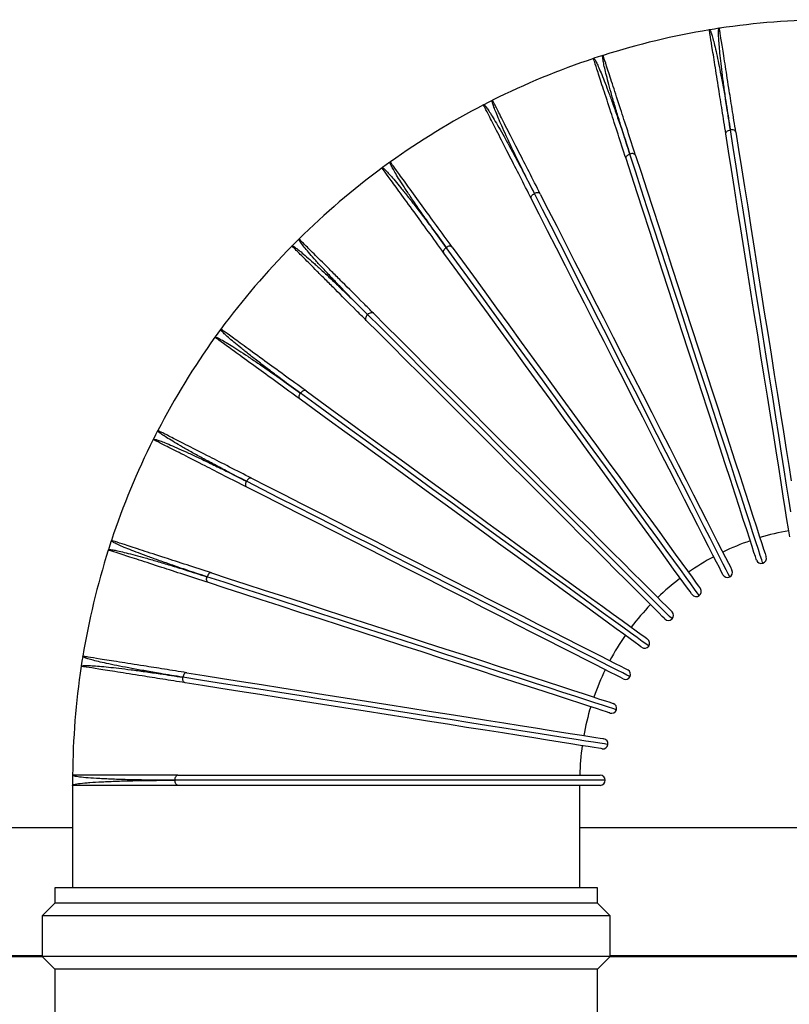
# Model space of a CAD drawing. Header units: millimetres. Extents: x -2387 to -1538, y -2875 to -899.
# Tile 5 of 8: x -2058 to -1907, y -1308 to -1114. Entities that reach past the tile are written whole.
import ezdxf

# ---------------------------------------------------------------- set-up
doc = ezdxf.new("R2010")
doc.units = ezdxf.units.MM

msp = doc.modelspace()

# ---------------------------------------------------------------- linework, layer by layer
at = {"color": 7, "linetype": 'Continuous', "lineweight": 30}
for p, q in [((-1921.46, -1115.92), (-1922.36, -1116.07)), ((-1920.55, -1115.78), (-1921.46, -1115.92)), ((-1920.47, -1115.79), (-1920.55, -1115.8)), ((-1944.35, -1121.42), (-1945.22, -1121.7)), ((-1943.47, -1121.13), (-1944.35, -1121.42)), ((-1943.39, -1121.13), (-1943.47, -1121.15)), ((-1965.27, -1130.01), (-1966.09, -1130.43)), ((-1965.19, -1129.99), (-1965.26, -1130.03)), ((-1966.09, -1130.43), (-1966.91, -1130.84)), ((-1986.16, -1142.72), (-1986.9, -1143.26)), ((-1985.42, -1142.18), (-1986.16, -1142.72)), ((-1985.34, -1142.15), (-1985.4, -1142.2)), ((-2003.34, -1157.32), (-2003.39, -1157.38)), ((-2004.06, -1158.01), (-2004.71, -1158.66)), ((-2003.41, -1157.36), (-2004.06, -1158.01)), ((-2019.35, -1175.91), (-2019.88, -1176.65)), ((-2018.81, -1175.17), (-2019.35, -1175.91)), ((-2018.74, -1175.11), (-2018.79, -1175.18)), ((-2031.64, -1195.98), (-2032.06, -1196.8)), ((-2031.23, -1195.16), (-2031.64, -1195.98)), ((-2031.17, -1195.1), (-2031.21, -1195.17)), ((-2040.37, -1216.85), (-2040.65, -1217.72)), ((-2040.32, -1216.78), (-2040.35, -1216.86)), ((-2040.65, -1217.72), (-2040.93, -1218.6)), ((-2046.15, -1240.61), (-2046.29, -1241.52)), ((-2046, -1239.7), (-2046.15, -1240.61)), ((-2045.97, -1239.63), (-2045.98, -1239.71)), ((-2047.99, -1263.16), (-2047.99, -1265.08)), ((-2047.97, -1263.08), (-2047.97, -1263.16)), ((-2027.81, -1264.08), (-2027.85, -1264.08)), ((-2027.24, -1263.08), (-1943.99, -1263.08)), ((-2047.99, -1265.08), (-2047.99, -1285.32)), ((-2027.19, -1265.08), (-2047.99, -1265.08)), ((-1943.99, -1265.08), (-2027.19, -1265.08)), ((-1947.99, -1285.32), (-1947.99, -1265.08)), ((-2047.99, -1273.48), (-2257.49, -1273.48)), ((-1897.99, -1273.48), (-1947.99, -1273.48)), ((-2051.49, -1285.32), (-2051.49, -1288.32)), ((-1944.49, -1285.32), (-2051.49, -1285.32)), ((-1944.49, -1288.32), (-1944.49, -1285.32)), ((-2051.49, -1288.32), (-2053.99, -1290.82)), ((-1944.49, -1288.32), (-2051.49, -1288.32)), ((-1941.99, -1290.82), (-1944.49, -1288.32)), ((-2053.99, -1290.82), (-2053.99, -1298.82)), ((-1941.99, -1290.82), (-2053.99, -1290.82)), ((-1941.99, -1298.82), (-1941.99, -1290.82)), ((-2053.99, -1298.68), (-2257.49, -1298.68)), ((-2053.93, -1298.88), (-2257.29, -1298.88)), ((-2053.99, -1298.82), (-2051.49, -1301.32)), ((-1941.99, -1298.82), (-2053.99, -1298.82)), ((-1944.49, -1301.32), (-1941.99, -1298.82)), ((-1897.99, -1298.88), (-1942.06, -1298.88)), ((-1897.99, -1298.68), (-1941.99, -1298.68)), ((-2051.49, -1301.32), (-2051.49, -1335.32)), ((-1944.49, -1301.32), (-2051.49, -1301.32)), ((-1944.49, -1335.32), (-1944.49, -1301.32))]:
    msp.add_line(p, q, dxfattribs=at)
at = {"color": 8, "linetype": 'Continuous', "lineweight": 30}
msp.add_line((-1942.99, -1264.08), (-2027.81, -1264.08), dxfattribs=at)
at = {"color": 7, "linetype": 'Continuous', "lineweight": 30, "flags": 128}
for points in [[(-1919.2, -1136.58), (-1919.2, -1136.46), (-1919.16, -1136.33), (-1919.09, -1136.21), (-1918.98, -1136.1), (-1918.84, -1136), (-1918.68, -1135.92), (-1918.5, -1135.86), (-1918.31, -1135.81)], [(-1917.22, -1136.27), (-1917.26, -1136.15), (-1917.34, -1136.04), (-1917.44, -1135.95), (-1917.58, -1135.88), (-1917.74, -1135.83), (-1917.92, -1135.8), (-1918.11, -1135.79), (-1918.31, -1135.81)], [(-1906.61, -1216.04), (-1906.86, -1214.5), (-1907.15, -1212.65), (-1907.49, -1210.5), (-1907.88, -1208.05), (-1908.31, -1205.32), (-1908.78, -1202.35), (-1909.29, -1199.13), (-1909.83, -1195.7), (-1910.41, -1192.08), (-1911.01, -1188.3), (-1911.63, -1184.37), (-1912.27, -1180.34), (-1912.92, -1176.22), (-1913.58, -1172.04), (-1914.25, -1167.83), (-1914.91, -1163.63), (-1915.58, -1159.45), (-1916.23, -1155.33), (-1916.87, -1151.3), (-1917.49, -1147.39), (-1918.09, -1143.61), (-1918.66, -1140), (-1919.2, -1136.58)], [(-1917.22, -1136.27), (-1916.68, -1139.68), (-1916.11, -1143.3), (-1915.51, -1147.07), (-1914.89, -1150.99), (-1914.25, -1155.02), (-1913.6, -1159.14), (-1912.94, -1163.32), (-1912.27, -1167.52), (-1911.61, -1171.73), (-1910.95, -1175.9), (-1910.29, -1180.03), (-1909.65, -1184.06), (-1909.03, -1187.99), (-1908.43, -1191.77), (-1907.86, -1195.39), (-1907.32, -1198.82), (-1906.81, -1202.03), (-1906.34, -1205.01)], [(-1938.88, -1141.47), (-1938.9, -1141.35), (-1938.88, -1141.22), (-1938.83, -1141.09), (-1938.74, -1140.96), (-1938.62, -1140.84), (-1938.47, -1140.73), (-1938.3, -1140.64), (-1938.12, -1140.57)], [(-1913.16, -1220.64), (-1913.21, -1220.47), (-1913.38, -1219.97), (-1913.65, -1219.13), (-1914.02, -1217.98), (-1914.5, -1216.5), (-1915.08, -1214.72), (-1915.76, -1212.64), (-1916.52, -1210.28), (-1917.37, -1207.66), (-1918.31, -1204.79), (-1919.31, -1201.7), (-1920.39, -1198.4), (-1921.52, -1194.91), (-1922.7, -1191.27), (-1923.93, -1187.49), (-1925.19, -1183.6), (-1926.48, -1179.63), (-1927.79, -1175.61), (-1929.1, -1171.56), (-1930.42, -1167.51), (-1931.73, -1163.49), (-1933.01, -1159.53), (-1934.28, -1155.64), (-1935.5, -1151.87), (-1936.68, -1148.23), (-1937.81, -1144.76), (-1938.88, -1141.47)], [(-1936.98, -1140.85), (-1937.04, -1140.74), (-1937.13, -1140.65), (-1937.25, -1140.57), (-1937.39, -1140.52), (-1937.56, -1140.5), (-1937.74, -1140.5), (-1937.93, -1140.52), (-1938.12, -1140.57)], [(-1936.98, -1140.85), (-1935.91, -1144.14), (-1934.78, -1147.62), (-1933.6, -1151.25), (-1932.37, -1155.03), (-1931.11, -1158.91), (-1929.82, -1162.87), (-1928.52, -1166.89), (-1927.2, -1170.94), (-1925.89, -1174.99), (-1924.58, -1179.02), (-1923.29, -1182.98), (-1922.03, -1186.87), (-1920.8, -1190.65), (-1919.62, -1194.29), (-1918.48, -1197.78), (-1917.41, -1201.08), (-1916.4, -1204.17), (-1915.47, -1207.04), (-1914.62, -1209.67), (-1913.85, -1212.02), (-1913.18, -1214.1), (-1912.6, -1215.88), (-1912.12, -1217.36), (-1911.74, -1218.52), (-1911.47, -1219.35), (-1911.31, -1219.85), (-1911.26, -1220.02)], [(-1957.56, -1149.37), (-1957.6, -1149.26), (-1957.6, -1149.13), (-1957.57, -1148.99), (-1957.5, -1148.85), (-1957.4, -1148.71), (-1957.27, -1148.58), (-1957.12, -1148.47), (-1956.95, -1148.37)], [(-1919.77, -1223.54), (-1919.85, -1223.39), (-1920.09, -1222.92), (-1920.48, -1222.14), (-1921.04, -1221.05), (-1921.74, -1219.67), (-1922.59, -1218), (-1923.58, -1216.05), (-1924.71, -1213.85), (-1925.96, -1211.39), (-1927.33, -1208.7), (-1928.81, -1205.8), (-1930.38, -1202.71), (-1932.05, -1199.44), (-1933.79, -1196.03), (-1935.59, -1192.49), (-1937.45, -1188.85), (-1939.34, -1185.13), (-1941.26, -1181.36), (-1943.19, -1177.57), (-1945.13, -1173.77), (-1947.05, -1170.01), (-1948.94, -1166.29), (-1950.79, -1162.65), (-1952.59, -1159.12), (-1954.33, -1155.71), (-1955.99, -1152.46), (-1957.56, -1149.37)], [(-1955.78, -1148.46), (-1955.85, -1148.37), (-1955.95, -1148.29), (-1956.08, -1148.24), (-1956.24, -1148.21), (-1956.41, -1148.21), (-1956.59, -1148.24), (-1956.77, -1148.29), (-1956.95, -1148.37)], [(-1955.78, -1148.46), (-1954.21, -1151.55), (-1952.55, -1154.81), (-1950.81, -1158.21), (-1949.01, -1161.75), (-1947.16, -1165.38), (-1945.26, -1169.1), (-1943.34, -1172.87), (-1941.41, -1176.66), (-1939.48, -1180.45), (-1937.56, -1184.22), (-1935.66, -1187.94), (-1933.81, -1191.58), (-1932, -1195.12), (-1930.27, -1198.53), (-1928.6, -1201.8), (-1927.03, -1204.89), (-1925.55, -1207.79), (-1924.18, -1210.48), (-1922.93, -1212.94), (-1921.8, -1215.15), (-1920.81, -1217.09), (-1919.96, -1218.76), (-1919.26, -1220.14), (-1918.7, -1221.23), (-1918.3, -1222.01), (-1918.07, -1222.48), (-1917.99, -1222.64)], [(-1974.77, -1160.1), (-1974.83, -1159.99), (-1974.85, -1159.87), (-1974.84, -1159.73), (-1974.79, -1159.58), (-1974.71, -1159.43), (-1974.61, -1159.28), (-1974.47, -1159.14), (-1974.32, -1159.02)], [(-1973.15, -1158.93), (-1973.24, -1158.84), (-1973.35, -1158.78), (-1973.49, -1158.75), (-1973.65, -1158.75), (-1973.81, -1158.77), (-1973.99, -1158.83), (-1974.16, -1158.91), (-1974.32, -1159.02)], [(-1973.15, -1158.93), (-1971.12, -1161.73), (-1968.97, -1164.68), (-1966.72, -1167.78), (-1964.39, -1170.99), (-1961.99, -1174.29), (-1959.54, -1177.66), (-1957.05, -1181.08), (-1954.55, -1184.53), (-1952.05, -1187.97), (-1949.56, -1191.39), (-1947.11, -1194.77), (-1944.71, -1198.08), (-1942.37, -1201.29), (-1940.12, -1204.39), (-1937.97, -1207.35), (-1935.93, -1210.16), (-1934.01, -1212.8), (-1932.24, -1215.24), (-1930.62, -1217.47), (-1929.16, -1219.47), (-1927.88, -1221.24), (-1926.78, -1222.76), (-1925.87, -1224.01), (-1925.15, -1225), (-1924.64, -1225.7), (-1924.33, -1226.13), (-1924.22, -1226.27)], [(-1925.84, -1227.45), (-1925.94, -1227.31), (-1926.25, -1226.88), (-1926.77, -1226.17), (-1927.48, -1225.19), (-1928.4, -1223.93), (-1929.5, -1222.42), (-1930.78, -1220.65), (-1932.24, -1218.64), (-1933.86, -1216.41), (-1935.63, -1213.97), (-1937.55, -1211.34), (-1939.59, -1208.53), (-1941.74, -1205.57), (-1943.99, -1202.47), (-1946.33, -1199.25), (-1948.73, -1195.95), (-1951.18, -1192.57), (-1953.67, -1189.15), (-1956.17, -1185.7), (-1958.67, -1182.26), (-1961.16, -1178.84), (-1963.61, -1175.47), (-1966.01, -1172.16), (-1968.34, -1168.95), (-1970.59, -1165.86), (-1972.74, -1162.9), (-1974.77, -1160.1)], [(-1990.09, -1173.39), (-1990.16, -1173.29), (-1990.2, -1173.17), (-1990.21, -1173.03), (-1990.19, -1172.88), (-1990.14, -1172.72), (-1990.06, -1172.55), (-1989.95, -1172.4), (-1989.82, -1172.25)], [(-1988.68, -1171.98), (-1988.77, -1171.91), (-1988.9, -1171.87), (-1989.04, -1171.86), (-1989.19, -1171.88), (-1989.35, -1171.93), (-1989.51, -1172.01), (-1989.67, -1172.12), (-1989.82, -1172.25)], [(-1988.68, -1171.98), (-1986.23, -1174.43), (-1983.64, -1177.01), (-1980.94, -1179.72), (-1978.13, -1182.52), (-1975.25, -1185.41), (-1972.3, -1188.35), (-1969.31, -1191.34), (-1966.3, -1194.35), (-1963.29, -1197.37), (-1960.3, -1200.36), (-1957.35, -1203.31), (-1954.46, -1206.2), (-1951.65, -1209.01), (-1948.94, -1211.72), (-1946.35, -1214.31), (-1943.89, -1216.76), (-1941.59, -1219.06), (-1939.46, -1221.2), (-1937.51, -1223.15), (-1935.76, -1224.9), (-1934.21, -1226.44), (-1932.89, -1227.77), (-1931.79, -1228.86), (-1930.93, -1229.73), (-1930.31, -1230.34), (-1929.94, -1230.72), (-1929.81, -1230.84)], [(-1931.23, -1232.26), (-1931.35, -1232.13), (-1931.72, -1231.76), (-1932.34, -1231.14), (-1933.2, -1230.28), (-1934.3, -1229.18), (-1935.63, -1227.86), (-1937.17, -1226.31), (-1938.92, -1224.56), (-1940.87, -1222.61), (-1943.01, -1220.48), (-1945.31, -1218.18), (-1947.76, -1215.72), (-1950.35, -1213.13), (-1953.06, -1210.42), (-1955.87, -1207.61), (-1958.76, -1204.72), (-1961.71, -1201.77), (-1964.7, -1198.78), (-1967.71, -1195.77), (-1970.72, -1192.76), (-1973.71, -1189.77), (-1976.66, -1186.82), (-1979.55, -1183.93), (-1982.35, -1181.13), (-1985.06, -1178.43), (-1987.64, -1175.84), (-1990.09, -1173.39)], [(-2003.14, -1188.92), (-2003.23, -1188.83), (-2003.29, -1188.72), (-2003.32, -1188.58), (-2003.32, -1188.42), (-2003.3, -1188.26), (-2003.24, -1188.08), (-2003.16, -1187.91), (-2003.05, -1187.75)], [(-2001.97, -1187.3), (-2002.08, -1187.24), (-2002.2, -1187.22), (-2002.34, -1187.23), (-2002.49, -1187.28), (-2002.64, -1187.36), (-2002.79, -1187.46), (-2002.93, -1187.59), (-2003.05, -1187.75)], [(-2001.97, -1187.3), (-1999.17, -1189.33), (-1996.21, -1191.48), (-1993.12, -1193.73), (-1989.91, -1196.06), (-1986.6, -1198.46), (-1983.23, -1200.91), (-1979.81, -1203.4), (-1976.37, -1205.9), (-1972.92, -1208.4), (-1969.5, -1210.89), (-1966.12, -1213.34), (-1962.82, -1215.74), (-1959.6, -1218.08), (-1956.5, -1220.33), (-1953.54, -1222.48), (-1950.73, -1224.52), (-1948.1, -1226.44), (-1945.66, -1228.21), (-1943.43, -1229.83), (-1941.42, -1231.29), (-1939.65, -1232.57), (-1938.14, -1233.67), (-1936.88, -1234.58), (-1935.9, -1235.3), (-1935.19, -1235.82), (-1934.76, -1236.13), (-1934.62, -1236.23)], [(-1935.8, -1237.85), (-1935.94, -1237.74), (-1936.36, -1237.43), (-1937.07, -1236.92), (-1938.06, -1236.2), (-1939.31, -1235.29), (-1940.83, -1234.19), (-1942.6, -1232.91), (-1944.6, -1231.45), (-1946.83, -1229.83), (-1949.27, -1228.06), (-1951.91, -1226.14), (-1954.71, -1224.1), (-1957.68, -1221.95), (-1960.78, -1219.7), (-1963.99, -1217.36), (-1967.3, -1214.96), (-1970.67, -1212.51), (-1974.1, -1210.02), (-1977.54, -1207.52), (-1980.99, -1205.01), (-1984.41, -1202.53), (-1987.78, -1200.08), (-1991.08, -1197.68), (-1994.29, -1195.35), (-1997.38, -1193.1), (-2000.34, -1190.95), (-2003.14, -1188.92)], [(-2013.61, -1206.29), (-2013.7, -1206.22), (-2013.78, -1206.12), (-2013.83, -1205.99), (-2013.86, -1205.83), (-2013.86, -1205.66), (-2013.83, -1205.48), (-2013.78, -1205.3), (-2013.7, -1205.12)], [(-2012.7, -1204.51), (-2012.81, -1204.47), (-2012.94, -1204.47), (-2013.08, -1204.5), (-2013.22, -1204.57), (-2013.36, -1204.67), (-2013.48, -1204.8), (-2013.6, -1204.95), (-2013.7, -1205.12)], [(-2012.7, -1204.51), (-2009.61, -1206.08), (-2006.36, -1207.74), (-2002.95, -1209.48), (-1999.41, -1211.28), (-1995.78, -1213.13), (-1992.06, -1215.02), (-1988.3, -1216.94), (-1984.5, -1218.88), (-1980.71, -1220.81), (-1976.94, -1222.73), (-1973.22, -1224.62), (-1969.58, -1226.48), (-1966.04, -1228.28), (-1962.63, -1230.02), (-1959.36, -1231.68), (-1956.27, -1233.26), (-1953.37, -1234.74), (-1950.68, -1236.11), (-1948.22, -1237.36), (-1946.02, -1238.49), (-1944.07, -1239.48), (-1942.4, -1240.33), (-1941.02, -1241.03), (-1939.93, -1241.58), (-1939.15, -1241.98), (-1938.68, -1242.22), (-1938.52, -1242.3)], [(-1939.43, -1244.08), (-1939.59, -1244), (-1940.06, -1243.76), (-1940.84, -1243.37), (-1941.93, -1242.81), (-1943.31, -1242.11), (-1944.98, -1241.26), (-1946.92, -1240.27), (-1949.13, -1239.14), (-1951.59, -1237.89), (-1954.28, -1236.52), (-1957.18, -1235.04), (-1960.27, -1233.47), (-1963.53, -1231.8), (-1966.95, -1230.06), (-1970.49, -1228.26), (-1974.13, -1226.41), (-1977.85, -1224.51), (-1981.62, -1222.59), (-1985.41, -1220.66), (-1989.2, -1218.72), (-1992.97, -1216.8), (-1996.69, -1214.91), (-2000.32, -1213.06), (-2003.86, -1211.26), (-2007.26, -1209.52), (-2010.52, -1207.86), (-2013.61, -1206.29)], [(-2020.6, -1223.19), (-2020.72, -1223.17), (-2020.85, -1223.19), (-2020.98, -1223.24), (-2021.11, -1223.33), (-2021.23, -1223.45), (-2021.34, -1223.6), (-2021.43, -1223.76), (-2021.5, -1223.95)], [(-2020.6, -1223.19), (-2017.31, -1224.26), (-2013.83, -1225.39), (-2010.2, -1226.57), (-2006.43, -1227.79), (-2002.54, -1229.05), (-1998.58, -1230.34), (-1994.56, -1231.65), (-1990.51, -1232.96), (-1986.46, -1234.28), (-1982.43, -1235.59), (-1978.47, -1236.88), (-1974.58, -1238.14), (-1970.8, -1239.37), (-1967.16, -1240.55), (-1963.67, -1241.68), (-1960.37, -1242.76), (-1957.28, -1243.76), (-1954.41, -1244.69), (-1951.78, -1245.55), (-1949.43, -1246.31), (-1947.35, -1246.99), (-1945.57, -1247.57), (-1944.09, -1248.05), (-1942.93, -1248.42), (-1942.1, -1248.69), (-1941.6, -1248.86), (-1941.43, -1248.91)], [(-2021.22, -1225.09), (-2021.33, -1225.03), (-2021.42, -1224.94), (-2021.49, -1224.82), (-2021.55, -1224.68), (-2021.57, -1224.51), (-2021.57, -1224.33), (-2021.55, -1224.14), (-2021.5, -1223.95)], [(-1942.05, -1250.81), (-1942.22, -1250.76), (-1942.72, -1250.6), (-1943.55, -1250.32), (-1944.71, -1249.95), (-1946.19, -1249.47), (-1947.97, -1248.89), (-1950.05, -1248.21), (-1952.4, -1247.45), (-1955.03, -1246.6), (-1957.89, -1245.66), (-1960.99, -1244.66), (-1964.29, -1243.59), (-1967.78, -1242.45), (-1971.42, -1241.27), (-1975.2, -1240.04), (-1979.08, -1238.78), (-1983.05, -1237.49), (-1987.08, -1236.18), (-1991.13, -1234.87), (-1995.18, -1233.55), (-1999.2, -1232.24), (-2003.16, -1230.96), (-2007.04, -1229.7), (-2010.82, -1228.47), (-2014.45, -1227.29), (-2017.93, -1226.16), (-2021.22, -1225.09)], [(-2025.8, -1244.85), (-2025.92, -1244.81), (-2026.02, -1244.73), (-2026.12, -1244.63), (-2026.19, -1244.49), (-2026.24, -1244.33), (-2026.27, -1244.15), (-2026.27, -1243.96), (-2026.26, -1243.76)], [(-2025.49, -1242.87), (-2025.61, -1242.87), (-2025.74, -1242.91), (-2025.85, -1242.98), (-2025.97, -1243.09), (-2026.07, -1243.23), (-2026.15, -1243.39), (-2026.21, -1243.57), (-2026.26, -1243.76)], [(-2025.49, -1242.87), (-2022.07, -1243.41), (-2018.46, -1243.98), (-2014.68, -1244.58), (-2010.77, -1245.2), (-2006.73, -1245.84), (-2002.62, -1246.49), (-1998.44, -1247.15), (-1994.24, -1247.82), (-1990.03, -1248.49), (-1985.85, -1249.15), (-1981.73, -1249.8), (-1977.69, -1250.44), (-1973.77, -1251.06), (-1969.99, -1251.66), (-1966.37, -1252.23), (-1962.94, -1252.78), (-1959.72, -1253.29), (-1956.74, -1253.76), (-1954.02, -1254.19), (-1951.57, -1254.58), (-1949.42, -1254.92), (-1947.56, -1255.21), (-1946.03, -1255.46), (-1944.83, -1255.65), (-1943.97, -1255.78), (-1943.44, -1255.87), (-1943.27, -1255.89)], [(-1943.58, -1257.87), (-1943.76, -1257.84), (-1944.28, -1257.76), (-1945.14, -1257.62), (-1946.35, -1257.43), (-1947.88, -1257.19), (-1949.73, -1256.89), (-1951.89, -1256.55), (-1954.33, -1256.17), (-1957.06, -1255.73), (-1960.04, -1255.26), (-1963.25, -1254.75), (-1966.68, -1254.21), (-1970.3, -1253.64), (-1974.08, -1253.04), (-1978.01, -1252.42), (-1982.04, -1251.78), (-1986.16, -1251.12), (-1990.34, -1250.46), (-1994.55, -1249.8), (-1998.75, -1249.13), (-2002.93, -1248.47), (-2007.05, -1247.82), (-2011.08, -1247.18), (-2015, -1246.56), (-2018.77, -1245.96), (-2022.38, -1245.39), (-2025.8, -1244.85)], [(-2027.24, -1263.08), (-2027.36, -1263.1), (-2027.47, -1263.15), (-2027.58, -1263.24), (-2027.67, -1263.37), (-2027.75, -1263.52), (-2027.81, -1263.69), (-2027.84, -1263.88), (-2027.85, -1264.08)], [(-2027.19, -1265.08), (-2027.31, -1265.06), (-2027.43, -1265), (-2027.53, -1264.91), (-2027.63, -1264.78), (-2027.7, -1264.63), (-2027.76, -1264.46), (-2027.8, -1264.27), (-2027.81, -1264.08)]]:
    msp.add_lwpolyline(points, dxfattribs=at)
at = {"color": 8, "linetype": 'Continuous', "lineweight": 30, "flags": 128}
for points in [[(-1906.37, -1211.17), (-1906.77, -1208.67), (-1907.21, -1205.89), (-1907.69, -1202.86), (-1908.21, -1199.58), (-1908.76, -1196.08), (-1909.35, -1192.4), (-1909.96, -1188.54), (-1910.59, -1184.54), (-1911.24, -1180.42), (-1911.91, -1176.22), (-1912.58, -1171.96), (-1913.26, -1167.67), (-1913.94, -1163.39), (-1914.61, -1159.13), (-1915.28, -1154.93), (-1915.93, -1150.82), (-1916.56, -1146.83), (-1917.17, -1142.98), (-1917.76, -1139.3), (-1918.31, -1135.81)], [(-1911.9, -1221.28), (-1911.95, -1221.11), (-1912.12, -1220.6), (-1912.4, -1219.75), (-1912.78, -1218.57), (-1913.27, -1217.06), (-1913.86, -1215.25), (-1914.55, -1213.13), (-1915.33, -1210.73), (-1916.2, -1208.05), (-1917.15, -1205.13), (-1918.17, -1201.97), (-1919.27, -1198.61), (-1920.42, -1195.05), (-1921.63, -1191.34), (-1922.88, -1187.49), (-1924.17, -1183.53), (-1925.48, -1179.48), (-1926.81, -1175.38), (-1928.15, -1171.25), (-1929.49, -1167.12), (-1930.83, -1163.02), (-1932.14, -1158.98), (-1933.43, -1155.02), (-1934.68, -1151.18), (-1935.88, -1147.47), (-1937.03, -1143.93), (-1938.12, -1140.57)], [(-1918.42, -1223.98), (-1918.5, -1223.82), (-1918.75, -1223.34), (-1919.15, -1222.55), (-1919.72, -1221.44), (-1920.43, -1220.03), (-1921.3, -1218.33), (-1922.31, -1216.35), (-1923.46, -1214.09), (-1924.74, -1211.59), (-1926.13, -1208.85), (-1927.64, -1205.89), (-1929.25, -1202.74), (-1930.94, -1199.41), (-1932.71, -1195.93), (-1934.55, -1192.32), (-1936.44, -1188.61), (-1938.38, -1184.82), (-1940.33, -1180.98), (-1942.3, -1177.11), (-1944.27, -1173.24), (-1946.23, -1169.4), (-1948.16, -1165.62), (-1950.05, -1161.91), (-1951.89, -1158.31), (-1953.65, -1154.83), (-1955.35, -1151.51), (-1956.95, -1148.37)], [(-1924.44, -1227.67), (-1924.55, -1227.53), (-1924.86, -1227.09), (-1925.39, -1226.37), (-1926.12, -1225.36), (-1927.05, -1224.08), (-1928.17, -1222.54), (-1929.48, -1220.74), (-1930.97, -1218.69), (-1932.62, -1216.42), (-1934.43, -1213.93), (-1936.38, -1211.25), (-1938.46, -1208.38), (-1940.65, -1205.36), (-1942.95, -1202.2), (-1945.33, -1198.93), (-1947.78, -1195.56), (-1950.28, -1192.11), (-1952.81, -1188.63), (-1955.36, -1185.11), (-1957.91, -1181.6), (-1960.45, -1178.12), (-1962.95, -1174.68), (-1965.39, -1171.31), (-1967.77, -1168.04), (-1970.06, -1164.89), (-1972.25, -1161.87), (-1974.32, -1159.02)], [(-1929.81, -1232.26), (-1929.94, -1232.13), (-1930.32, -1231.75), (-1930.95, -1231.12), (-1931.83, -1230.24), (-1932.95, -1229.12), (-1934.3, -1227.77), (-1935.87, -1226.2), (-1937.66, -1224.41), (-1939.65, -1222.42), (-1941.82, -1220.25), (-1944.17, -1217.9), (-1946.67, -1215.4), (-1949.31, -1212.76), (-1952.07, -1210), (-1954.94, -1207.13), (-1957.88, -1204.19), (-1960.89, -1201.18), (-1963.94, -1198.13), (-1967.01, -1195.06), (-1970.08, -1191.99), (-1973.13, -1188.94), (-1976.13, -1185.94), (-1979.07, -1183), (-1981.93, -1180.14), (-1984.69, -1177.38), (-1987.32, -1174.75), (-1989.82, -1172.25)], [(-1934.4, -1237.63), (-1934.54, -1237.52), (-1934.98, -1237.2), (-1935.7, -1236.68), (-1936.71, -1235.95), (-1937.98, -1235.02), (-1939.53, -1233.9), (-1941.33, -1232.59), (-1943.38, -1231.1), (-1945.65, -1229.45), (-1948.14, -1227.64), (-1950.82, -1225.69), (-1953.69, -1223.61), (-1956.71, -1221.42), (-1959.87, -1219.12), (-1963.14, -1216.74), (-1966.51, -1214.29), (-1969.95, -1211.79), (-1973.44, -1209.26), (-1976.96, -1206.71), (-1980.47, -1204.16), (-1983.95, -1201.62), (-1987.39, -1199.12), (-1990.76, -1196.68), (-1994.03, -1194.3), (-1997.18, -1192.01), (-2000.2, -1189.82), (-2003.05, -1187.75)], [(-1938.09, -1243.65), (-1938.25, -1243.57), (-1938.73, -1243.32), (-1939.52, -1242.92), (-1940.63, -1242.35), (-1942.04, -1241.63), (-1943.74, -1240.77), (-1945.72, -1239.76), (-1947.98, -1238.61), (-1950.48, -1237.33), (-1953.22, -1235.94), (-1956.18, -1234.43), (-1959.33, -1232.82), (-1962.66, -1231.13), (-1966.14, -1229.35), (-1969.75, -1227.52), (-1973.46, -1225.63), (-1977.25, -1223.69), (-1981.09, -1221.74), (-1984.96, -1219.77), (-1988.83, -1217.79), (-1992.67, -1215.84), (-1996.45, -1213.91), (-2000.16, -1212.02), (-2003.76, -1210.18), (-2007.24, -1208.41), (-2010.56, -1206.72), (-2013.7, -1205.12)], [(-1940.79, -1250.17), (-1940.96, -1250.11), (-1941.47, -1249.95), (-1942.32, -1249.67), (-1943.5, -1249.29), (-1945.01, -1248.8), (-1946.82, -1248.21), (-1948.94, -1247.52), (-1951.34, -1246.74), (-1954.02, -1245.87), (-1956.94, -1244.92), (-1960.1, -1243.9), (-1963.46, -1242.8), (-1967.02, -1241.65), (-1970.73, -1240.44), (-1974.58, -1239.19), (-1978.54, -1237.9), (-1982.59, -1236.59), (-1986.69, -1235.26), (-1990.82, -1233.92), (-1994.95, -1232.57), (-1999.05, -1231.24), (-2003.09, -1229.93), (-2007.05, -1228.64), (-2010.89, -1227.39), (-2014.6, -1226.19), (-2018.14, -1225.04), (-2021.5, -1223.95)], [(-1942.44, -1257.04), (-1942.62, -1257.01), (-1943.15, -1256.92), (-1944.03, -1256.78), (-1945.26, -1256.59), (-1946.82, -1256.34), (-1948.7, -1256.04), (-1950.9, -1255.7), (-1953.4, -1255.3), (-1956.18, -1254.86), (-1959.21, -1254.38), (-1962.49, -1253.86), (-1965.98, -1253.31), (-1969.67, -1252.72), (-1973.53, -1252.11), (-1977.53, -1251.48), (-1981.65, -1250.83), (-1985.85, -1250.16), (-1990.11, -1249.49), (-1994.39, -1248.81), (-1998.68, -1248.13), (-2002.94, -1247.45), (-2007.14, -1246.79), (-2011.25, -1246.14), (-2015.24, -1245.51), (-2019.09, -1244.9), (-2022.77, -1244.31), (-2026.26, -1243.76)]]:
    msp.add_lwpolyline(points, dxfattribs=at)
at = {"color": 7, "linetype": 'Continuous', "lineweight": 30}
for centre, radius, start, end in [((-1897.99, -1264.08), 150, 90.3825, 98.617), ((-1897.99, -1264.08), 150, 99.3808, 107.6179), ((-1897.99, -1264.08), 150, 108.3821, 116.6186), ((-1897.99, -1264.08), 150, 117.3824, 125.6182), ((-1897.99, -1264.08), 150, 126.3822, 134.6179), ((-1897.99, -1264.08), 150, 135.3821, 143.618), ((-1897.99, -1264.08), 150, 144.382, 152.6178), ((-1897.99, -1264.08), 150, 153.382, 161.6178), ((-1897.99, -1264.08), 50, 100.1488, 106.8527), ((-1897.99, -1264.08), 50, 109.1472, 115.8504), ((-1897.99, -1264.08), 150, 162.3818, 170.6167), ((-1897.99, -1264.08), 50, 118.1448, 124.8477), ((-1912.21, -1220.33), 1, 198, 288), ((-1912.21, -1220.33), 1, 288, 18), ((-1918.88, -1223.09), 1, 297, 27), ((-1897.99, -1264.08), 50, 127.1417, 133.8495), ((-1918.88, -1223.09), 1, 207, 297), ((-1925.03, -1226.86), 1, 306, 36), ((-1925.03, -1226.86), 1, 216, 306), ((-1897.99, -1264.08), 50, 136.1436, 142.844), ((-1930.52, -1231.55), 1, 315, 45), ((-1930.52, -1231.55), 1, 225, 315), ((-1897.99, -1264.08), 50, 145.1427, 151.8447), ((-1935.21, -1237.04), 1, 324, 54), ((-1935.21, -1237.04), 1, 234, 324), ((-1897.99, -1264.08), 150, 171.3804, 179.6178), ((-1897.99, -1264.08), 50, 154.1359, 160.8532), ((-1938.98, -1243.19), 1, 333, 63), ((-1938.98, -1243.19), 1, 243, 333), ((-1897.99, -1264.08), 50, 163.143, 169.8637), ((-1941.74, -1249.86), 1, 252, 342), ((-1941.74, -1249.86), 1, 342, 72), ((-1943.43, -1256.88), 1, 351, 81), ((-1897.99, -1264.08), 50, 172.1371, 178.86), ((-1943.43, -1256.88), 1, 261, 351), ((-1943.99, -1264.08), 1, 0, 90), ((-1943.99, -1264.08), 1, 270, 0)]:
    msp.add_arc(centre, radius, start, end, dxfattribs=at)
for points, knots in [([(-1922.36, -1116.07), (-1922.37, -1116.07), (-1922.4, -1116.07), (-1922.44, -1116.09), (-1922.46, -1116.1)], [0, 0, 0, 0, 0.206479, 1, 1, 1, 1]), ([(-1919.2, -1136.58), (-1919.45, -1135.01), (-1919.95, -1131.84), (-1920.69, -1127.19), (-1921.26, -1123.59), (-1921.67, -1120.96), (-1922.02, -1118.76), (-1922.27, -1117.18), (-1922.4, -1116.37), (-1922.46, -1116.02), (-1922.44, -1116.15), (-1922.43, -1116.18)], [0, 0, 0, 0, 0.127743, 0.257397, 0.433091, 0.523567, 0.614045, 0.789735, 0.88021, 0.970685, 1, 1, 1, 1]), ([(-1917.22, -1136.27), (-1917.47, -1134.71), (-1917.97, -1131.58), (-1918.7, -1126.96), (-1919.27, -1123.36), (-1919.69, -1120.71), (-1920.04, -1118.49), (-1920.29, -1116.9), (-1920.42, -1116.08), (-1920.48, -1115.71), (-1920.46, -1115.84), (-1920.45, -1115.87)], [0, 0, 0, 0, 0.126196, 0.254236, 0.429915, 0.520383, 0.610854, 0.78653, 0.876997, 0.967464, 1, 1, 1, 1]), ([(-1938.88, -1141.47), (-1939.42, -1139.81), (-1940.5, -1136.48), (-1942.01, -1131.84), (-1943.13, -1128.38), (-1943.92, -1125.96), (-1944.57, -1123.95), (-1945.03, -1122.55), (-1945.24, -1121.91), (-1945.33, -1121.63), (-1945.29, -1121.74), (-1945.29, -1121.75)], [0, 0, 0, 0, 0.139584, 0.281676, 0.457326, 0.547779, 0.638234, 0.81388, 0.904332, 0.994784, 1, 1, 1, 1]), ([(-1945.22, -1121.71), (-1945.22, -1121.71), (-1945.25, -1121.71), (-1945.28, -1121.73), (-1945.29, -1121.74)], [0, 0, 0, 0, 0.2472181, 1, 1, 1, 1]), ([(-1936.98, -1140.85), (-1937.52, -1139.19), (-1938.6, -1135.86), (-1940.11, -1131.21), (-1941.24, -1127.75), (-1942.02, -1125.33), (-1942.67, -1123.33), (-1943.13, -1121.92), (-1943.33, -1121.29), (-1943.43, -1121.01), (-1943.39, -1121.12), (-1943.39, -1121.13)], [0, 0, 0, 0, 0.139839, 0.282199, 0.457847, 0.548301, 0.638755, 0.8144, 0.904852, 0.995303, 1, 1, 1, 1]), ([(-1955.78, -1148.46), (-1956.53, -1146.98), (-1958.05, -1143.99), (-1960.23, -1139.73), (-1961.88, -1136.48), (-1963.07, -1134.16), (-1964.05, -1132.22), (-1964.75, -1130.85), (-1965.09, -1130.19), (-1965.24, -1129.89), (-1965.18, -1130.01), (-1965.17, -1130.03)], [0, 0, 0, 0, 0.13357, 0.269333, 0.445022, 0.535497, 0.625972, 0.801658, 0.892131, 0.982604, 1, 1, 1, 1]), ([(-1957.56, -1149.37), (-1958.31, -1147.89), (-1959.83, -1144.91), (-1962.01, -1140.64), (-1963.66, -1137.39), (-1964.85, -1135.07), (-1965.83, -1133.14), (-1966.53, -1131.76), (-1966.87, -1131.1), (-1967.02, -1130.8), (-1966.96, -1130.92), (-1966.95, -1130.94)], [0, 0, 0, 0, 0.133395, 0.268972, 0.444644, 0.53511, 0.625576, 0.801246, 0.89171, 0.982173, 1, 1, 1, 1]), ([(-1966.91, -1130.85), (-1966.91, -1130.85), (-1966.94, -1130.86), (-1966.97, -1130.88), (-1966.98, -1130.9)], [0, 0, 0, 0, 0.222208, 1, 1, 1, 1]), ([(-1986.9, -1143.27), (-1986.91, -1143.27), (-1986.93, -1143.28), (-1986.95, -1143.31), (-1986.96, -1143.33)], [0, 0, 0, 0, 0.254778, 1, 1, 1, 1]), ([(-1974.77, -1160.1), (-1975.83, -1158.64), (-1977.98, -1155.68), (-1980.9, -1151.67), (-1983.03, -1148.73), (-1984.5, -1146.72), (-1985.7, -1145.05), (-1986.51, -1143.95), (-1986.92, -1143.39), (-1986.94, -1143.35), (-1986.96, -1143.33)], [0, 0, 0, 0, 0.145723, 0.294305, 0.470019, 0.560506, 0.650993, 0.826703, 0.917188, 1, 1, 1, 1]), ([(-1973.15, -1158.93), (-1974.22, -1157.46), (-1976.37, -1154.5), (-1979.29, -1150.49), (-1981.42, -1147.55), (-1982.88, -1145.54), (-1984.09, -1143.88), (-1984.89, -1142.77), (-1985.3, -1142.21), (-1985.33, -1142.17), (-1985.34, -1142.15)], [0, 0, 0, 0, 0.145864, 0.294599, 0.470318, 0.560809, 0.6513, 0.827017, 0.917505, 1, 1, 1, 1]), ([(-2004.7, -1158.66), (-2004.71, -1158.67), (-2004.73, -1158.68), (-2004.75, -1158.71), (-2004.76, -1158.74)], [0, 0, 0, 0, 0.235501, 1, 1, 1, 1]), ([(-1990.09, -1173.39), (-1990.76, -1172.73), (-1992.98, -1170.5), (-1995.69, -1167.79), (-1998.15, -1165.33), (-2000.33, -1163.15), (-2002.08, -1161.4), (-2003.37, -1160.11), (-2004.32, -1159.17), (-2004.78, -1158.7), (-2004.74, -1158.74), (-2004.73, -1158.75)], [0, 0, 0, 0, 0.074842, 0.250541, 0.34102, 0.431499, 0.607193, 0.697669, 0.788146, 0.963835, 1, 1, 1, 1]), ([(-1988.68, -1171.98), (-1989.34, -1171.31), (-1991.57, -1169.08), (-1994.28, -1166.38), (-1996.73, -1163.92), (-1998.92, -1161.74), (-2000.67, -1159.99), (-2001.96, -1158.7), (-2002.9, -1157.75), (-2003.37, -1157.29), (-2003.33, -1157.33), (-2003.32, -1157.34)], [0, 0, 0, 0, 0.074843, 0.250542, 0.341021, 0.4315, 0.607194, 0.697672, 0.788148, 0.963839, 1, 1, 1, 1]), ([(-2019.88, -1176.66), (-2019.88, -1176.66), (-2019.9, -1176.68), (-2019.91, -1176.71), (-2019.92, -1176.73)], [0, 0, 0, 0, 0.2548131, 1, 1, 1, 1]), ([(-2003.14, -1188.92), (-2004.61, -1187.85), (-2007.57, -1185.7), (-2011.58, -1182.78), (-2014.52, -1180.65), (-2016.53, -1179.19), (-2018.19, -1177.98), (-2019.3, -1177.18), (-2019.86, -1176.77), (-2019.9, -1176.74), (-2019.92, -1176.73)], [0, 0, 0, 0, 0.145855, 0.294578, 0.470285, 0.560769, 0.651253, 0.826957, 0.917439, 1, 1, 1, 1]), ([(-2001.97, -1187.3), (-2003.43, -1186.24), (-2006.39, -1184.09), (-2010.4, -1181.17), (-2013.34, -1179.03), (-2015.35, -1177.57), (-2017.01, -1176.37), (-2018.12, -1175.56), (-2018.68, -1175.15), (-2018.72, -1175.12), (-2018.74, -1175.11)], [0, 0, 0, 0, 0.145715, 0.294291, 0.469996, 0.560479, 0.650963, 0.826664, 0.917145, 1, 1, 1, 1]), ([(-2012.7, -1204.51), (-2014.18, -1203.76), (-2017.16, -1202.23), (-2021.43, -1200.06), (-2024.67, -1198.41), (-2027, -1197.22), (-2028.93, -1196.24), (-2030.3, -1195.54), (-2030.97, -1195.2), (-2031.27, -1195.05), (-2031.15, -1195.11), (-2031.13, -1195.12)], [0, 0, 0, 0, 0.133384, 0.26895, 0.444608, 0.535067, 0.625525, 0.80118, 0.891637, 0.982093, 1, 1, 1, 1]), ([(-2013.61, -1206.29), (-2015.09, -1205.54), (-2018.07, -1204.01), (-2022.34, -1201.84), (-2025.59, -1200.18), (-2027.91, -1199), (-2029.85, -1198.02), (-2031.22, -1197.32), (-2031.88, -1196.98), (-2032.17, -1196.83), (-2032.06, -1196.89), (-2032.04, -1196.9)], [0, 0, 0, 0, 0.133551, 0.2692935, 0.4449578, 0.5354194, 0.6258821, 0.8015425, 0.8920021, 0.9824623, 1, 1, 1, 1]), ([(-2032.05, -1196.8), (-2032.06, -1196.8), (-2032.08, -1196.83), (-2032.08, -1196.86), (-2032.09, -1196.89)], [0, 0, 0, 0, 0.223334, 1, 1, 1, 1]), ([(-2020.6, -1223.19), (-2022.25, -1222.65), (-2025.58, -1221.57), (-2030.22, -1220.06), (-2033.68, -1218.94), (-2036.11, -1218.15), (-2038.11, -1217.5), (-2039.52, -1217.04), (-2040.16, -1216.83), (-2040.44, -1216.74), (-2040.33, -1216.78), (-2040.32, -1216.78)], [0, 0, 0, 0, 0.139499, 0.281502, 0.45717, 0.547633, 0.638096, 0.81376, 0.904221, 0.994683, 1, 1, 1, 1]), ([(-2021.22, -1225.09), (-2022.88, -1224.55), (-2026.21, -1223.47), (-2030.86, -1221.96), (-2034.32, -1220.83), (-2036.74, -1220.05), (-2038.74, -1219.4), (-2040.14, -1218.94), (-2040.78, -1218.73), (-2041.06, -1218.64), (-2040.95, -1218.68), (-2040.94, -1218.68)], [0, 0, 0, 0, 0.139842, 0.282208, 0.457861, 0.548317, 0.638773, 0.814423, 0.904877, 0.995332, 1, 1, 1, 1]), ([(-2040.93, -1218.6), (-2040.93, -1218.6), (-2040.95, -1218.63), (-2040.94, -1218.66), (-2040.94, -1218.68)], [0, 0, 0, 0, 0.248804, 1, 1, 1, 1]), ([(-2025.49, -1242.87), (-2026.99, -1242.63), (-2030.02, -1242.15), (-2034.58, -1241.43), (-2038.18, -1240.86), (-2040.87, -1240.43), (-2043.13, -1240.08), (-2044.76, -1239.82), (-2045.63, -1239.68), (-2046.03, -1239.62), (-2045.9, -1239.64), (-2045.86, -1239.64)], [0, 0, 0, 0, 0.122003, 0.245669, 0.421352, 0.511823, 0.602294, 0.777973, 0.868442, 0.958911, 1, 1, 1, 1]), ([(-2046.28, -1241.52), (-2046.28, -1241.53), (-2046.3, -1241.56), (-2046.29, -1241.6), (-2046.28, -1241.63)], [0, 0, 0, 0, 0.195547, 1, 1, 1, 1]), ([(-2025.8, -1244.85), (-2027.31, -1244.61), (-2030.34, -1244.13), (-2034.91, -1243.4), (-2038.51, -1242.83), (-2041.19, -1242.41), (-2043.45, -1242.05), (-2045.08, -1241.79), (-2045.95, -1241.65), (-2046.35, -1241.59), (-2046.22, -1241.61), (-2046.18, -1241.62)], [0, 0, 0, 0, 0.122256, 0.246185, 0.42188, 0.512358, 0.602836, 0.778526, 0.869002, 0.959478, 1, 1, 1, 1]), ([(-2047.99, -1265.08), (-2047.99, -1265.07), (-2047.99, -1265.04), (-2047.89, -1264.95), (-2047.28, -1264.79), (-2046, -1264.63), (-2044.31, -1264.49), (-2042.27, -1264.37), (-2039.28, -1264.24), (-2035.84, -1264.15), (-2032.04, -1264.09), (-2029.25, -1264.08), (-2027.85, -1264.08)], [0, 0, 0, 0, 0.00547, 0.061466, 0.197365, 0.333264, 0.400603, 0.524099, 0.647987, 0.771482, 0.885741, 1, 1, 1, 1]), ([(-2027.24, -1263.08), (-2028.69, -1263.08), (-2031.62, -1263.08), (-2036.15, -1263.08), (-2039.8, -1263.08), (-2042.57, -1263.08), (-2044.91, -1263.08), (-2046.62, -1263.08), (-2047.57, -1263.08), (-2048.01, -1263.08), (-2047.89, -1263.08), (-2047.84, -1263.08)], [0, 0, 0, 0, 0.1164934, 0.2344305, 0.4101063, 0.5005742, 0.5910433, 0.7667146, 0.8571806, 0.9476465, 1, 1, 1, 1])]:
    msp.add_open_spline(points, degree=3, knots=knots, dxfattribs=at)
at = {"color": 8, "linetype": 'Continuous', "lineweight": 30}
for points, knots in [([(-1922.36, -1116.07), (-1922.36, -1116.07), (-1922.38, -1116.04), (-1922.22, -1116.27), (-1921.97, -1117.01), (-1921.67, -1118.04), (-1921.33, -1119.43), (-1920.95, -1121.17), (-1920.52, -1123.24), (-1920.06, -1125.61), (-1919.56, -1128.31), (-1918.98, -1131.65), (-1918.55, -1134.3), (-1918.31, -1135.81)], [0, 0, 0, 0, 0.002831, 0.129544, 0.221294, 0.313044, 0.407461, 0.501876, 0.593616, 0.685356, 0.779768, 0.87418, 1, 1, 1, 1]), ([(-1918.31, -1135.81), (-1918.54, -1134.3), (-1918.95, -1131.68), (-1919.42, -1128.38), (-1919.78, -1125.66), (-1920.08, -1123.23), (-1920.32, -1121.11), (-1920.49, -1119.34), (-1920.6, -1117.91), (-1920.64, -1116.82), (-1920.63, -1116.13), (-1920.57, -1115.83), (-1920.55, -1115.78), (-1920.55, -1115.78), (-1920.55, -1115.78)], [0, 0, 0, 0, 0.1258141, 0.217548, 0.3092826, 0.4036907, 0.4980991, 0.5898435, 0.6815892, 0.7759996, 0.8704118, 0.9516267, 0.9971684, 1, 1, 1, 1]), ([(-1945.22, -1121.7), (-1945.22, -1121.7), (-1945.24, -1121.68), (-1945.04, -1121.88), (-1944.68, -1122.57), (-1944.23, -1123.54), (-1943.67, -1124.86), (-1943.02, -1126.52), (-1942.28, -1128.49), (-1941.45, -1130.76), (-1940.54, -1133.36), (-1939.44, -1136.57), (-1938.6, -1139.11), (-1938.12, -1140.57)], [0, 0, 0, 0, 0.004648, 0.13113, 0.222713, 0.314295, 0.40854, 0.502783, 0.594356, 0.685929, 0.780169, 0.874408, 1, 1, 1, 1]), ([(-1938.12, -1140.57), (-1938.59, -1139.11), (-1939.4, -1136.59), (-1940.38, -1133.4), (-1941.17, -1130.78), (-1941.84, -1128.42), (-1942.41, -1126.36), (-1942.85, -1124.65), (-1943.18, -1123.25), (-1943.4, -1122.18), (-1943.49, -1121.49), (-1943.49, -1121.19), (-1943.47, -1121.13), (-1943.47, -1121.13), (-1943.47, -1121.13)], [0, 0, 0, 0, 0.125581, 0.217146, 0.30871, 0.402942, 0.497175, 0.58875, 0.680325, 0.774561, 0.868798, 0.949863, 0.99532, 1, 1, 1, 1]), ([(-1956.95, -1148.37), (-1957.64, -1147), (-1958.84, -1144.63), (-1960.3, -1141.64), (-1961.49, -1139.17), (-1962.53, -1136.95), (-1963.4, -1135.01), (-1964.11, -1133.38), (-1964.66, -1132.05), (-1965.04, -1131.03), (-1965.24, -1130.36), (-1965.28, -1130.07), (-1965.27, -1130.01), (-1965.27, -1130.01), (-1965.27, -1130.01)], [0, 0, 0, 0, 0.125813, 0.217548, 0.309283, 0.40369, 0.498098, 0.589843, 0.681589, 0.776, 0.870411, 0.951627, 0.997168, 1, 1, 1, 1]), ([(-1966.91, -1130.84), (-1966.91, -1130.84), (-1966.93, -1130.83), (-1966.71, -1130.99), (-1966.24, -1131.61), (-1965.64, -1132.5), (-1964.89, -1133.72), (-1963.98, -1135.26), (-1962.94, -1137.09), (-1961.77, -1139.2), (-1960.46, -1141.63), (-1958.87, -1144.62), (-1957.65, -1147.01), (-1956.95, -1148.37)], [0, 0, 0, 0, 0.004648, 0.13113, 0.222713, 0.314296, 0.40854, 0.502783, 0.594357, 0.685928, 0.780168, 0.87441, 1, 1, 1, 1]), ([(-1986.9, -1143.26), (-1986.9, -1143.26), (-1986.93, -1143.25), (-1986.68, -1143.38), (-1986.12, -1143.92), (-1985.39, -1144.7), (-1984.46, -1145.79), (-1983.32, -1147.17), (-1982.01, -1148.81), (-1980.52, -1150.72), (-1978.85, -1152.91), (-1976.81, -1155.61), (-1975.23, -1157.78), (-1974.32, -1159.02)], [0, 0, 0, 0, 0.0028314, 0.1295441, 0.2212943, 0.3130442, 0.4074604, 0.5018754, 0.5936159, 0.6853552, 0.7797673, 0.8741798, 1, 1, 1, 1]), ([(-1974.32, -1159.02), (-1975.22, -1157.77), (-1976.77, -1155.62), (-1978.69, -1152.89), (-1980.24, -1150.64), (-1981.62, -1148.61), (-1982.79, -1146.83), (-1983.74, -1145.33), (-1984.49, -1144.1), (-1985.02, -1143.15), (-1985.33, -1142.53), (-1985.41, -1142.24), (-1985.42, -1142.18), (-1985.42, -1142.18), (-1985.42, -1142.18)], [0, 0, 0, 0, 0.125813, 0.217549, 0.309283, 0.403691, 0.498098, 0.589843, 0.681589, 0.776, 0.870412, 0.951627, 0.997168, 1, 1, 1, 1]), ([(-2004.71, -1158.66), (-2004.71, -1158.66), (-2004.74, -1158.65), (-2004.47, -1158.73), (-2003.83, -1159.19), (-2002.99, -1159.85), (-2001.9, -1160.77), (-2000.56, -1161.96), (-1999, -1163.38), (-1997.24, -1165.02), (-1995.24, -1166.92), (-1992.81, -1169.28), (-1990.91, -1171.17), (-1989.82, -1172.25)], [0, 0, 0, 0, 0.002831, 0.129544, 0.221295, 0.313044, 0.40746, 0.501876, 0.593616, 0.685356, 0.779767, 0.87418, 1, 1, 1, 1]), ([(-1989.82, -1172.25), (-1990.9, -1171.16), (-1992.77, -1169.28), (-1995.09, -1166.89), (-1996.98, -1164.91), (-1998.65, -1163.11), (-2000.09, -1161.54), (-2001.26, -1160.21), (-2002.19, -1159.11), (-2002.87, -1158.26), (-2003.27, -1157.69), (-2003.4, -1157.42), (-2003.41, -1157.36), (-2003.41, -1157.36), (-2003.41, -1157.36)], [0, 0, 0, 0, 0.125814, 0.217548, 0.309283, 0.403691, 0.498099, 0.589843, 0.681589, 0.776, 0.870412, 0.951627, 0.997168, 1, 1, 1, 1]), ([(-2019.88, -1176.65), (-2019.88, -1176.65), (-2019.91, -1176.65), (-2019.64, -1176.69), (-2018.94, -1177.04), (-2018.01, -1177.56), (-2016.78, -1178.3), (-2015.27, -1179.26), (-2013.51, -1180.42), (-2011.51, -1181.77), (-2009.24, -1183.33), (-2006.47, -1185.28), (-2004.3, -1186.85), (-2003.05, -1187.75)], [0, 0, 0, 0, 0.004648, 0.13113, 0.222713, 0.314296, 0.40854, 0.502783, 0.594357, 0.68593, 0.780169, 0.87441, 1, 1, 1, 1]), ([(-2003.05, -1187.75), (-2004.29, -1186.84), (-2006.43, -1185.28), (-2009.1, -1183.27), (-2011.27, -1181.61), (-2013.21, -1180.1), (-2014.87, -1178.77), (-2016.24, -1177.64), (-2017.33, -1176.71), (-2018.13, -1175.97), (-2018.61, -1175.47), (-2018.78, -1175.22), (-2018.81, -1175.16), (-2018.81, -1175.17), (-2018.81, -1175.17)], [0, 0, 0, 0, 0.125579, 0.217144, 0.308709, 0.402941, 0.497175, 0.588749, 0.680325, 0.774561, 0.868798, 0.949863, 0.99532, 1, 1, 1, 1]), ([(-2013.7, -1205.12), (-2015.06, -1204.42), (-2017.42, -1203.21), (-2020.37, -1201.65), (-2022.78, -1200.35), (-2024.92, -1199.16), (-2026.78, -1198.11), (-2028.31, -1197.2), (-2029.53, -1196.45), (-2030.44, -1195.84), (-2030.99, -1195.43), (-2031.2, -1195.21), (-2031.23, -1195.16), (-2031.23, -1195.16), (-2031.23, -1195.16)], [0, 0, 0, 0, 0.12558, 0.217145, 0.308709, 0.402942, 0.497176, 0.58875, 0.680325, 0.774561, 0.868798, 0.949863, 0.99532, 1, 1, 1, 1]), ([(-2032.06, -1196.8), (-2032.06, -1196.8), (-2032.09, -1196.8), (-2031.81, -1196.79), (-2031.06, -1197.03), (-2030.06, -1197.39), (-2028.73, -1197.94), (-2027.1, -1198.65), (-2025.18, -1199.52), (-2022.99, -1200.54), (-2020.51, -1201.73), (-2017.46, -1203.22), (-2015.07, -1204.43), (-2013.7, -1205.12)], [0, 0, 0, 0, 0.002831, 0.129544, 0.221294, 0.313044, 0.40746, 0.501876, 0.593616, 0.685356, 0.779768, 0.87418, 1, 1, 1, 1]), ([(-2021.5, -1223.95), (-2022.95, -1223.47), (-2025.47, -1222.64), (-2028.63, -1221.56), (-2031.21, -1220.65), (-2033.52, -1219.81), (-2035.51, -1219.06), (-2037.16, -1218.41), (-2038.49, -1217.86), (-2039.48, -1217.4), (-2040.09, -1217.08), (-2040.33, -1216.9), (-2040.37, -1216.85), (-2040.37, -1216.85), (-2040.37, -1216.85)], [0, 0, 0, 0, 0.125813, 0.217548, 0.309283, 0.403691, 0.498099, 0.589843, 0.681589, 0.776, 0.870412, 0.951627, 0.997168, 1, 1, 1, 1]), ([(-2040.93, -1218.6), (-2040.93, -1218.6), (-2040.96, -1218.6), (-2040.69, -1218.56), (-2039.92, -1218.67), (-2038.87, -1218.88), (-2037.47, -1219.21), (-2035.74, -1219.65), (-2033.71, -1220.21), (-2031.39, -1220.88), (-2028.75, -1221.66), (-2025.51, -1222.66), (-2022.96, -1223.48), (-2021.5, -1223.95)], [0, 0, 0, 0, 0.004648, 0.13113, 0.222713, 0.314296, 0.40854, 0.502783, 0.594356, 0.685929, 0.780169, 0.874409, 1, 1, 1, 1]), ([(-2026.26, -1243.76), (-2027.77, -1243.52), (-2030.39, -1243.09), (-2033.67, -1242.52), (-2036.36, -1242.03), (-2038.77, -1241.56), (-2040.86, -1241.13), (-2042.59, -1240.75), (-2043.99, -1240.41), (-2045.04, -1240.11), (-2045.7, -1239.88), (-2045.96, -1239.74), (-2046, -1239.7), (-2046, -1239.7), (-2046, -1239.7)], [0, 0, 0, 0, 0.1255799, 0.2171445, 0.3087096, 0.4029421, 0.4971755, 0.5887495, 0.680325, 0.774561, 0.8687979, 0.9498625, 0.9953198, 1, 1, 1, 1]), ([(-2046.29, -1241.52), (-2046.29, -1241.52), (-2046.32, -1241.53), (-2046.05, -1241.44), (-2045.27, -1241.43), (-2044.2, -1241.47), (-2042.77, -1241.58), (-2040.99, -1241.75), (-2038.9, -1241.98), (-2036.5, -1242.28), (-2033.78, -1242.64), (-2030.42, -1243.12), (-2027.77, -1243.53), (-2026.26, -1243.76)], [0, 0, 0, 0, 0.0046479, 0.1311297, 0.2227131, 0.3142956, 0.4085398, 0.5027833, 0.5943565, 0.685929, 0.7801691, 0.8744094, 1, 1, 1, 1]), ([(-2027.85, -1264.08), (-2029.39, -1264.07), (-2032.43, -1264.06), (-2036.39, -1263.99), (-2039.85, -1263.89), (-2042.75, -1263.76), (-2045.04, -1263.61), (-2046.71, -1263.45), (-2047.62, -1263.3), (-2047.94, -1263.19), (-2047.99, -1263.16), (-2047.99, -1263.16), (-2047.99, -1263.16)], [0, 0, 0, 0, 0.125606, 0.24933, 0.37345, 0.497175, 0.620908, 0.745036, 0.868771, 0.949852, 0.995319, 1, 1, 1, 1])]:
    msp.add_open_spline(points, degree=3, knots=knots, dxfattribs=at)

doc.saveas('drawing.dxf')
